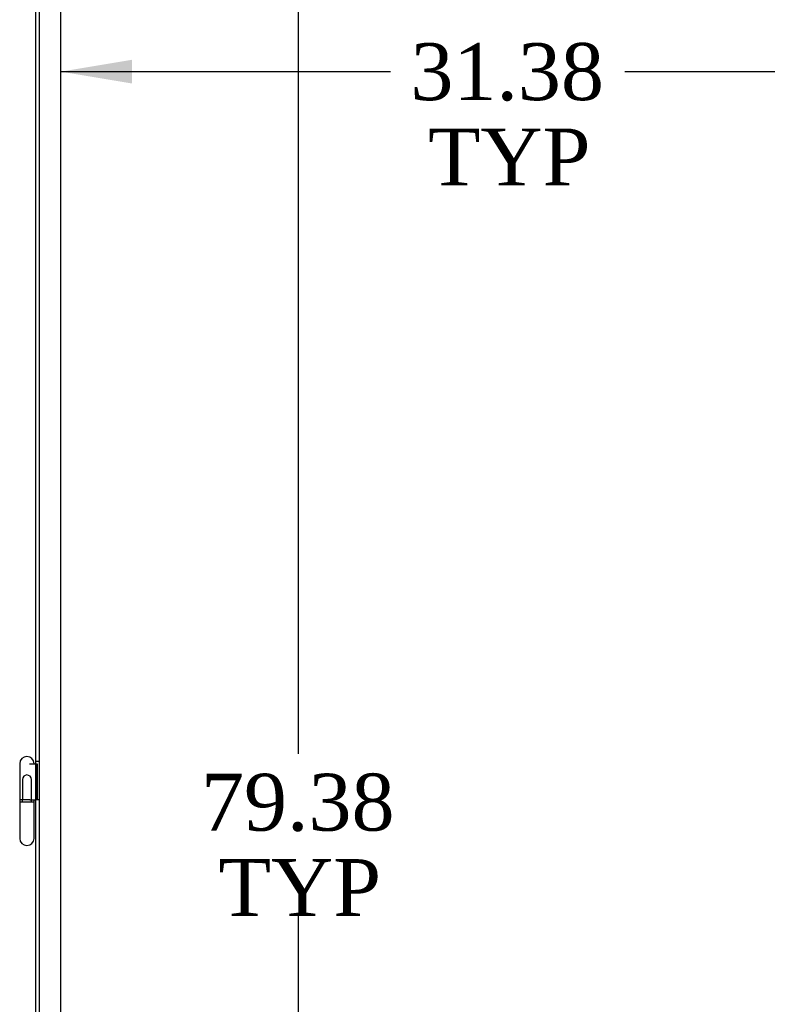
# Model space of a CAD drawing. Header units: inches. Extents: x 2 to 538, y -2 to 358.
# Tile 31 of 119: x 152 to 178, y 182 to 216. Entities that reach past the tile are written whole.
import ezdxf
from ezdxf.enums import TextEntityAlignment as Align
from ezdxf.lldxf.tags import DXFTag

# ---------------------------------------------------------------- set-up
doc = ezdxf.new("R2010")
doc.units = ezdxf.units.IN
doc.header["$MEASUREMENT"] = 0
for name, color, linetype in [('COM71137-9', 7, 'Continuous'), ('Default', 7, 'Continuous'), ('GSK11033', 7, 'Continuous'), ('HNG14563', 7, 'Continuous'), ('HNG14563B', 7, 'Continuous'), ('HNG14563MH', 7, 'Continuous')]:
    doc.layers.add(name, color=color, linetype=linetype)
doc.styles.add('SEACAD_Times_New_Roman', font='times.ttf')
tags = doc.linetypes.add('HIDDEN2', pattern=[0.1875, 0.125, -0.0625]).pattern_tags.tags
tags[6:7] = [DXFTag(74, 4), DXFTag(75, 0), DXFTag(340, '0'), DXFTag(46, 0.0), DXFTag(50, 0.0), DXFTag(44, 0.0), DXFTag(45, 0.0)]
tags[4:5] = [DXFTag(74, 4), DXFTag(75, 0), DXFTag(340, '0'), DXFTag(46, 0.0), DXFTag(50, 0.0), DXFTag(44, 0.0), DXFTag(45, 0.0)]
doc.dimstyles.new('HAMMOND_(STH_-_540x360)', dxfattribs={"dimtxt": 2, "dimasz": 2.5, "dimexe": 1, "dimexo": 1, "dimgap": 0.5, "dimtad": 0, "dimtih": 1, "dimtoh": 1, "dimzin": 0, "dimdsep": 46, "dimtxsty": 'SEACAD_Times_New_Roman', "dimblk1": '_SE_FILLED', "dimblk2": '_SE_FILLED', "dimsah": 1, "dimcen": 1, "dimadec": 0, "dimazin": 0, "dimtfac": 0.8, "dimtofl": 0, "dimtmove": 1, "dimatfit": 3, "dimfxl": 1, "dimtolj": 1, "dimtzin": 0, "dimarcsym": 0})

# ---------------------------------------------------------------- blocks, each defined once
blk = doc.blocks.new('SE')
at = {"layer": 'COM71137-9', "color": 7, "linetype": 'Continuous'}
blk.add_line((152.074, 148.293), (152.074, 229.168), dxfattribs=at)
at = {"layer": 'COM71137-9', "color": 7, "linetype": 'HIDDEN2'}
for p, q in [((152.199, 190.159), (152.074, 190.159)), ((152.199, 188.809), (152.074, 188.809))]:
    blk.add_line(p, q, dxfattribs=at)
at = {"layer": 'GSK11033', "color": 7, "linetype": 'HIDDEN2'}
for p, q in [((152.199, 149.043), (152.199, 228.418)), ((152.949, 149.043), (152.949, 228.418))]:
    blk.add_line(p, q, dxfattribs=at)
at = {"layer": 'HNG14563', "color": 7, "linetype": 'Continuous'}
for p, q in [((151.505, 190.082), (151.505, 188.809)), ((151.843, 190.079), (152.074, 190.079)), ((152.01, 190.079), (152.01, 190.082)), ((151.858, 188.809), (152.074, 188.809))]:
    blk.add_line(p, q, dxfattribs=at)
at = {"layer": 'HNG14563', "color": 7, "linetype": 'HIDDEN2'}
for p, q in [((152.074, 190.079), (152.102, 190.079)), ((152.102, 190.079), (152.102, 188.809)), ((152.102, 190.079), (152.121, 190.079)), ((152.121, 190.079), (152.121, 188.809)), ((151.601, 189.528), (151.601, 188.809)), ((151.914, 188.809), (151.914, 189.528))]:
    blk.add_line(p, q, dxfattribs=at)
at = {"layer": 'HNG14563', "color": 7, "linetype": 'Continuous'}
blk.add_arc((151.757, 190.082), 0.253, 0, 180, dxfattribs=at)
at = {"layer": 'HNG14563', "color": 7, "linetype": 'HIDDEN2'}
blk.add_arc((151.757, 189.528), 0.157, 0, 180, dxfattribs=at)
at = {"layer": 'HNG14563B', "color": 7, "linetype": 'Continuous'}
for p, q in [((151.858, 188.809), (151.504, 188.809)), ((151.504, 188.809), (151.504, 188.73)), ((152.01, 188.73), (151.504, 188.73)), ((152.01, 188.73), (152.01, 188.809))]:
    blk.add_line(p, q, dxfattribs=at)
at = {"layer": 'HNG14563B', "color": 7, "linetype": 'HIDDEN2'}
for p, q in [((151.593, 188.809), (151.593, 188.73)), ((151.921, 188.73), (151.921, 188.809))]:
    blk.add_line(p, q, dxfattribs=at)
at = {"layer": 'HNG14563MH', "color": 7, "linetype": 'Continuous'}
for p, q in [((151.505, 188.73), (151.505, 187.458)), ((152.01, 187.458), (152.01, 188.73))]:
    blk.add_line(p, q, dxfattribs=at)
blk.add_arc((151.757, 187.458), 0.253, 180, 0, dxfattribs=at)
blk = doc.blocks.new('DMBLK4920')
at = {"layer": 'Default', "linetype": 'Continuous'}
for points in [[(160.867, 225.918), (161.7, 225.918), (161.283, 228.418)], [(160.867, 151.543), (161.283, 149.043), (161.7, 151.543)]]:
    blk.add_hatch(color=7, dxfattribs=at).paths.add_polyline_path(points)
at = {"layer": 'Default', "color": 7, "linetype": 'Continuous'}
for p, q in [((161.283, 228.418), (161.283, 190.43)), ((161.283, 184.73), (161.283, 149.043))]:
    blk.add_line(p, q, dxfattribs=at)
at = {"layer": 'Default', "color": 7, "linetype": 'Continuous', "style": 'SEACAD_Times_New_Roman'}
for s, p in [('79.38', (157.871, 189.73)), ('TYP', (158.487, 186.73))]:
    blk.add_text(s, height=2, dxfattribs=at).set_placement(p, align=Align.TOP_LEFT)
blk = doc.blocks.new('_SE_FILLED')
at = {"color": 0}
blk.add_line((0, 0), (-1, 0), dxfattribs=at)
blk.add_solid([(0, 0), (-1, -0.1665), (-1, 0.1665), (0, 0)], dxfattribs=at)
blk = doc.blocks.new('DMBLK4921')
at = {"layer": 'Default', "linetype": 'Continuous'}
for points in [[(155.449, 213.986), (155.449, 214.819), (152.949, 214.403)], [(181.824, 213.986), (184.324, 214.403), (181.824, 214.819)]]:
    blk.add_hatch(color=7, dxfattribs=at).paths.add_polyline_path(points)
at = {"layer": 'Default', "color": 7, "linetype": 'Continuous'}
for p, q in [((152.949, 214.403), (164.525, 214.403)), ((172.749, 214.403), (184.324, 214.403))]:
    blk.add_line(p, q, dxfattribs=at)
at = {"layer": 'Default', "color": 7, "linetype": 'Continuous', "style": 'SEACAD_Times_New_Roman'}
for s, p in [('31.38', (165.225, 215.403)), ('TYP', (165.841, 212.403))]:
    blk.add_text(s, height=2, dxfattribs=at).set_placement(p, align=Align.TOP_LEFT)

msp = doc.modelspace()

# ---------------------------------------------------------------- block references
at = {"layer": 'Default'}
msp.add_blockref('SE', (0, 0), dxfattribs=at)

# ---------------------------------------------------------------- dimensions: what is measured, and where the dimension line sits
at = {"layer": 'Default', "color": 7, "linetype": 'Continuous'}
dim = msp.add_linear_dim(base=(184.324358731, 214.4027081), p1=(152.949358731, 228.417781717), p2=(184.324358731, 187.625781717), text='\\A1;<>\\PTYP', dimstyle='HAMMOND_(STH_-_540x360)', override={"dimtmove": 0}, dxfattribs=at)
dim.commit()
dim.dimension.update_dxf_attribs({"geometry": 'DMBLK4921', "text_midpoint": (168.636858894, 214.4027081), "dimtype": 160})
dim = msp.add_linear_dim(base=(161.283324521, 228.417781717), p1=(188.451025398, 228.417781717), p2=(188.449358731, 149.042781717), angle=269.998796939, text='\\A1;<>\\PTYP', dimstyle='HAMMOND_(STH_-_540x360)', override={"dimtmove": 0}, dxfattribs=at)
dim.commit()
dim.dimension.update_dxf_attribs({"geometry": 'DMBLK4920', "text_midpoint": (161.283324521, 188.73028243), "dimtype": 161})

doc.saveas('drawing.dxf')
